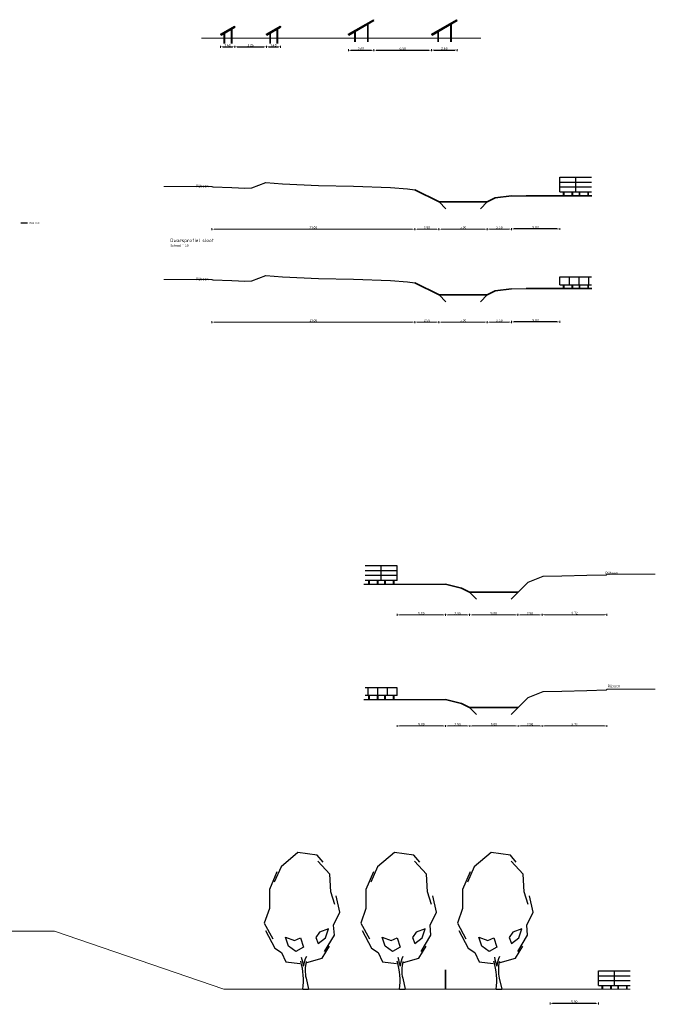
# Model space of a CAD drawing. Header units: metres. Extents: x 183877 to 184832, y 575543 to 575790.
# Tile 2 of 3: x 183979 to 184045, y 575689 to 575790. Entities that reach past the tile are written whole.
import ezdxf
from ezdxf.enums import TextEntityAlignment as Align

# ---------------------------------------------------------------- set-up
doc = ezdxf.new("R2010")
doc.units = ezdxf.units.M
doc.linetypes.add('HIDDEN', pattern=[9.525, 6.35, -3.175])
for name, color, linetype, lineweight in [('B-RO-GR-BOOM-S', 90, 'Continuous', 25), ('B-RO-GW-MAAIVELD-G', 90, 'GW-MAAIVELD', 18), ('B-RO-GW-MAAIVELD-M', 7, 'Continuous', 18), ('B-RO-VH-VERHARDING-G', 252, 'Continuous', 18), ('N-RO-GW-WATERGANG_SLOOT_INSTEEK-G', 253, 'Continuous', 35), ('N-RO-GW-WATERGANG_SLOOT_WATERLIJN-G', 7, 'Continuous', 35), ('N-RO-IE-TERREINAFSCHEIDING_KUNSTMATIG_HEKWERK-G', 10, 'IE-TERREINAFSCHEIDING-KUNSTMATIG', 35), ('X-XX-AL-PROJECTGRENS-M', 7, 'Continuous', 18), ('X-XX-AL-VERWIJZING_DOORSNEDE-M', 7, 'Continuous', 18)]:
    doc.layers.add(name, color=color, linetype=linetype, lineweight=lineweight)
for name, color, linetype in [('kws-u-grondwerk maaiveld', 253, 'Continuous'), ('kws-u-kant verharding asfalt', 1, 'Continuous'), ('PROFIEL_KADER', 7, 'Continuous'), ('variant 3 laag', 7, 'Continuous')]:
    doc.layers.add(name, color=color, linetype=linetype)
doc.styles.add('RH-NLCS-A', font='NLCS-ISO.ttf')
doc.styles.get("Standard").update_dxf_attribs({"font": 'NLCS-ISO.ttf'})
doc.linetypes.add('GW-MAAIVELD', pattern='A,12,[40,NLCS.shx,S=1,R=0,X=0,Y=-0.5],12', length=24)
doc.linetypes.add('IE-TERREINAFSCHEIDING-KUNSTMATIG', pattern='A,4,[82,NLCS.shx,S=0.75,R=90,X=0,Y=0],4,-2', length=10)
doc.dimstyles.new('RH-NLCS-IT-A$0', dxfattribs={"dimscale": 0, "dimtxt": 2.5, "dimasz": 2.5, "dimexe": 1, "dimexo": 5, "dimgap": 0.5, "dimtad": 1, "dimzin": 1, "dimdsep": 46, "dimtxsty": 'RH-NLCS-A', "dimcen": 2.5, "dimdle": 1, "dimclrd": 256, "dimclre": 8, "dimclrt": 256, "dimadec": 0, "dimazin": 0, "dimtfac": 1, "dimtmove": 0, "dimatfit": 3, "dimfxl": 1, "dimfxlon": 1, "dimlwd": -1, "dimlwe": 13, "dimarcsym": 1})

# ---------------------------------------------------------------- blocks, each defined once
blk = doc.blocks.new('*D4')
at = {"color": 8, "linetype": 'HIDDEN', "lineweight": 13, "transparency": 16777216}
for p, q in [((183999.99, 575787.7), (183999.99, 575787.5)), ((184001.47, 575787.7), (184001.47, 575787.5))]:
    blk.add_line(p, q, dxfattribs=at)
at = {"transparency": 16777216}
blk.add_line((184000.24, 575787.6), (184001.22, 575787.6), dxfattribs=at)
for points in [[(184000.24, 575787.65), (184000.24, 575787.56), (183999.99, 575787.6)], [(184001.22, 575787.65), (184001.22, 575787.56), (184001.47, 575787.6)]]:
    blk.add_solid(points, dxfattribs=at)
at = {"layer": 'Defpoints', "color": 0, "transparency": 16777216}
for p in [(184001.47, 575789.65), (183999.99, 575788.91), (184001.47, 575787.6)]:
    blk.add_point(p, dxfattribs=at)
at = {"transparency": 16777216, "insert": (184000.73, 575787.78), "char_height": 0.25, "attachment_point": 5, "style": 'RH-NLCS-A'}
blk.add_mtext('1.48', dxfattribs=at)
blk = doc.blocks.new('*D5')
at = {"color": 8, "linetype": 'HIDDEN', "lineweight": 13, "transparency": 16777216}
for p, q in [((184004.73, 575787.7), (184004.73, 575787.5)), ((184006.21, 575787.7), (184006.21, 575787.5))]:
    blk.add_line(p, q, dxfattribs=at)
at = {"transparency": 16777216}
blk.add_line((184004.98, 575787.6), (184005.96, 575787.6), dxfattribs=at)
for points in [[(184004.98, 575787.65), (184004.98, 575787.56), (184004.73, 575787.6)], [(184005.96, 575787.65), (184005.96, 575787.56), (184006.21, 575787.6)]]:
    blk.add_solid(points, dxfattribs=at)
at = {"layer": 'Defpoints', "color": 0, "transparency": 16777216}
for p in [(184006.21, 575789.65), (184004.73, 575788.91), (184006.21, 575787.6)]:
    blk.add_point(p, dxfattribs=at)
at = {"transparency": 16777216, "insert": (184005.47, 575787.78), "char_height": 0.25, "attachment_point": 5, "style": 'RH-NLCS-A'}
blk.add_mtext('1.48', dxfattribs=at)
blk = doc.blocks.new('*D6')
at = {"color": 8, "linetype": 'HIDDEN', "lineweight": 13, "transparency": 16777216}
for p, q in [((184001.47, 575787.7), (184001.47, 575787.5)), ((184004.73, 575787.7), (184004.73, 575787.5))]:
    blk.add_line(p, q, dxfattribs=at)
at = {"transparency": 16777216}
blk.add_line((184001.72, 575787.6), (184004.48, 575787.6), dxfattribs=at)
for points in [[(184001.72, 575787.65), (184001.72, 575787.56), (184001.47, 575787.6)], [(184004.48, 575787.65), (184004.48, 575787.56), (184004.73, 575787.6)]]:
    blk.add_solid(points, dxfattribs=at)
at = {"layer": 'Defpoints', "color": 0, "transparency": 16777216}
for p in [(184001.47, 575789.65), (184004.73, 575788.91), (184004.73, 575787.6)]:
    blk.add_point(p, dxfattribs=at)
at = {"transparency": 16777216, "insert": (184003.1, 575787.78), "char_height": 0.25, "attachment_point": 5, "style": 'RH-NLCS-A'}
blk.add_mtext('3.26', dxfattribs=at)
blk = doc.blocks.new('*D7')
at = {"color": 8, "linetype": 'HIDDEN', "lineweight": 13, "transparency": 16777216}
for p, q in [((184013.22, 575787.35), (184013.22, 575787.15)), ((184015.86, 575787.35), (184015.86, 575787.15))]:
    blk.add_line(p, q, dxfattribs=at)
at = {"transparency": 16777216}
blk.add_line((184013.47, 575787.25), (184015.61, 575787.25), dxfattribs=at)
for points in [[(184013.47, 575787.29), (184013.47, 575787.21), (184013.22, 575787.25)], [(184015.61, 575787.29), (184015.61, 575787.21), (184015.86, 575787.25)]]:
    blk.add_solid(points, dxfattribs=at)
at = {"layer": 'Defpoints', "color": 0, "transparency": 16777216}
for p in [(184015.86, 575790.33), (184013.22, 575788.91), (184015.86, 575787.25)]:
    blk.add_point(p, dxfattribs=at)
at = {"transparency": 16777216, "insert": (184014.54, 575787.42), "char_height": 0.25, "attachment_point": 5, "style": 'RH-NLCS-A'}
blk.add_mtext('2.65', dxfattribs=at)
blk = doc.blocks.new('*D8')
at = {"color": 8, "linetype": 'HIDDEN', "lineweight": 13, "transparency": 16777216}
for p, q in [((184015.86, 575787.36), (184015.86, 575787.16)), ((184021.83, 575787.36), (184021.83, 575787.16))]:
    blk.add_line(p, q, dxfattribs=at)
at = {"transparency": 16777216}
blk.add_line((184016.11, 575787.26), (184021.58, 575787.26), dxfattribs=at)
for points in [[(184016.11, 575787.3), (184016.11, 575787.22), (184015.86, 575787.26)], [(184021.58, 575787.3), (184021.58, 575787.22), (184021.83, 575787.26)]]:
    blk.add_solid(points, dxfattribs=at)
at = {"layer": 'Defpoints', "color": 0, "transparency": 16777216}
for p in [(184015.86, 575790.33), (184021.83, 575788.91), (184021.83, 575787.26)]:
    blk.add_point(p, dxfattribs=at)
at = {"transparency": 16777216, "insert": (184018.85, 575787.44), "char_height": 0.25, "attachment_point": 5, "style": 'RH-NLCS-A'}
blk.add_mtext('6.00', dxfattribs=at)
blk = doc.blocks.new('*D9')
at = {"color": 8, "linetype": 'HIDDEN', "lineweight": 13, "transparency": 16777216}
for p, q in [((184021.83, 575787.37), (184021.83, 575787.17)), ((184024.48, 575787.37), (184024.48, 575787.17))]:
    blk.add_line(p, q, dxfattribs=at)
at = {"transparency": 16777216}
blk.add_line((184022.08, 575787.27), (184024.23, 575787.27), dxfattribs=at)
for points in [[(184022.08, 575787.32), (184022.08, 575787.23), (184021.83, 575787.27)], [(184024.23, 575787.32), (184024.23, 575787.23), (184024.48, 575787.27)]]:
    blk.add_solid(points, dxfattribs=at)
at = {"layer": 'Defpoints', "color": 0, "transparency": 16777216}
for p in [(184024.48, 575790.33), (184021.83, 575788.91), (184024.48, 575787.27)]:
    blk.add_point(p, dxfattribs=at)
at = {"transparency": 16777216, "insert": (184023.15, 575787.45), "char_height": 0.25, "attachment_point": 5, "style": 'RH-NLCS-A'}
blk.add_mtext('2.65', dxfattribs=at)
blk = doc.blocks.new('*D10')
at = {"color": 8, "linetype": 'HIDDEN', "lineweight": 13, "transparency": 16777216}
for p, q in [((184034.1, 575688.74), (184034.1, 575688.54)), ((184039.1, 575688.74), (184039.1, 575688.54))]:
    blk.add_line(p, q, dxfattribs=at)
at = {"transparency": 16777216}
blk.add_line((184038.85, 575688.64), (184034.35, 575688.64), dxfattribs=at)
for points in [[(184034.35, 575688.68), (184034.35, 575688.6), (184034.1, 575688.64)], [(184038.85, 575688.68), (184038.85, 575688.6), (184039.1, 575688.64)]]:
    blk.add_solid(points, dxfattribs=at)
at = {"layer": 'Defpoints', "color": 0, "transparency": 16777216}
for p in [(184034.1, 575690.5), (184039.1, 575690.5), (184034.1, 575688.64)]:
    blk.add_point(p, dxfattribs=at)
at = {"transparency": 16777216, "insert": (184036.6, 575688.82), "char_height": 0.25, "attachment_point": 5, "style": 'RH-NLCS-A'}
blk.add_mtext('5.00', dxfattribs=at)
blk = doc.blocks.new('SGR-BOOM_S01_O_ZIJ-D')
for p in [(-0.191, 0.83), (-0.426, 0)]:
    blk.add_line(p, (0, 0))
at = {"flags": 128}
for points in [[(1.093, 9.565), (0.649, 10.107), (-0.81, 10.293), (-2.076, 9.211), (-2.589, 8.075)], [(1.98, 6.386), (1.685, 7.347), (1.611, 8.678), (0.698, 9.639)], [(-2.387, 8.845), (-2.956, 7.525), (-2.956, 6.077), (-3.341, 4.977), (-2.699, 3.804)], [(1.207, 2.851), (1.94, 4.079), (1.882, 4.833), (2.35, 5.819), (2.079, 7.051)], [(-3.249, 4.427), (-2.534, 3.107), (-2.039, 2.759), (-1.709, 2.063), (-0.664, 1.953)], [(-0.132, 2.026), (1.023, 2.356), (1.573, 3.236)]]:
    blk.add_lwpolyline(points, dxfattribs=at)
for points in [[(0.823, 4.292), (0.552, 3.896), (0.73, 3.452), (1.28, 3.873), (1.5, 4.552), (0.823, 4.292)], [(-0.608, 3.872), (-0.372, 3.183), (-0.959, 2.835), (-1.509, 3.257), (-1.729, 3.935), (-1.052, 3.675)]]:
    blk.add_lwpolyline(points, close=True, dxfattribs=at)
for centre, radius, start, end in [((9.892, 4.715), 10.693, 192.3743, 196.15031), ((1.536, 1.595), 1.921, 152.60925, 175.63718), ((-5.536, 0.652), 5.152, 352.73358, 16.4007), ((2.515, 1.44), 2.774, 166.51066, 192.70965)]:
    blk.add_arc(centre, radius, start, end)
blk = doc.blocks.new('*D13')
at = {"layer": 'Defpoints', "color": 0, "transparency": 16777216}
for p in [(184022.6, 575771.56), (184027.6, 575771.56), (184022.6, 575768.74)]:
    blk.add_point(p, dxfattribs=at)
at = {"layer": 'X-XX-AL-VERWIJZING_DOORSNEDE-M', "color": 8, "linetype": 'HIDDEN', "lineweight": 13, "transparency": 16777216}
for p, q in [((184022.6, 575768.84), (184022.6, 575768.64)), ((184027.6, 575768.84), (184027.6, 575768.64))]:
    blk.add_line(p, q, dxfattribs=at)
at = {"layer": 'X-XX-AL-VERWIJZING_DOORSNEDE-M', "transparency": 16777216}
blk.add_line((184027.35, 575768.74), (184022.85, 575768.74), dxfattribs=at)
for points in [[(184022.85, 575768.78), (184022.85, 575768.7), (184022.6, 575768.74)], [(184027.35, 575768.78), (184027.35, 575768.7), (184027.6, 575768.74)]]:
    blk.add_solid(points, dxfattribs=at)
at = {"layer": 'X-XX-AL-VERWIJZING_DOORSNEDE-M', "transparency": 16777216, "insert": (184025.1, 575768.92), "char_height": 0.25, "attachment_point": 5, "style": 'RH-NLCS-A'}
blk.add_mtext('5.00', dxfattribs=at)
blk = doc.blocks.new('*D14')
at = {"layer": 'Defpoints', "color": 0, "transparency": 16777216}
for p in [(184022.6, 575761.94), (184027.6, 575761.94), (184027.6, 575759.12)]:
    blk.add_point(p, dxfattribs=at)
at = {"layer": 'X-XX-AL-VERWIJZING_DOORSNEDE-M', "color": 8, "linetype": 'HIDDEN', "lineweight": 13, "transparency": 16777216}
for p, q in [((184022.6, 575759.22), (184022.6, 575759.02)), ((184027.6, 575759.22), (184027.6, 575759.02))]:
    blk.add_line(p, q, dxfattribs=at)
at = {"layer": 'X-XX-AL-VERWIJZING_DOORSNEDE-M', "transparency": 16777216}
blk.add_line((184022.85, 575759.12), (184027.35, 575759.12), dxfattribs=at)
for points in [[(184022.85, 575759.17), (184022.85, 575759.08), (184022.6, 575759.12)], [(184027.35, 575759.17), (184027.35, 575759.08), (184027.6, 575759.12)]]:
    blk.add_solid(points, dxfattribs=at)
at = {"layer": 'X-XX-AL-VERWIJZING_DOORSNEDE-M', "transparency": 16777216, "insert": (184025.1, 575759.3), "char_height": 0.25, "attachment_point": 5, "style": 'RH-NLCS-A'}
blk.add_mtext('5.00', dxfattribs=at)
blk = doc.blocks.new('*D15')
at = {"layer": 'B-RO-GW-MAAIVELD-M', "color": 8, "linetype": 'HIDDEN', "lineweight": 13, "transparency": 16777216}
for p, q in [((184018.28, 575717.44), (184018.28, 575717.24)), ((184023.28, 575717.44), (184023.28, 575717.24))]:
    blk.add_line(p, q, dxfattribs=at)
at = {"layer": 'B-RO-GW-MAAIVELD-M', "transparency": 16777216}
blk.add_line((184023.03, 575717.34), (184018.53, 575717.34), dxfattribs=at)
for points in [[(184018.53, 575717.38), (184018.53, 575717.3), (184018.28, 575717.34)], [(184023.03, 575717.38), (184023.03, 575717.3), (184023.28, 575717.34)]]:
    blk.add_solid(points, dxfattribs=at)
at = {"layer": 'Defpoints', "color": 0, "transparency": 16777216}
for p in [(184018.28, 575719.19), (184023.28, 575719.19), (184018.28, 575717.34)]:
    blk.add_point(p, dxfattribs=at)
at = {"layer": 'B-RO-GW-MAAIVELD-M', "transparency": 16777216, "insert": (184020.78, 575717.52), "char_height": 0.25, "attachment_point": 5, "style": 'RH-NLCS-A'}
blk.add_mtext('5.00', dxfattribs=at)
blk = doc.blocks.new('*D16')
at = {"layer": 'B-RO-GW-MAAIVELD-M', "color": 8, "linetype": 'HIDDEN', "lineweight": 13, "transparency": 16777216}
for p, q in [((184018.27, 575728.93), (184018.27, 575728.73)), ((184023.27, 575728.93), (184023.27, 575728.73))]:
    blk.add_line(p, q, dxfattribs=at)
at = {"layer": 'B-RO-GW-MAAIVELD-M', "transparency": 16777216}
blk.add_line((184023.02, 575728.83), (184018.52, 575728.83), dxfattribs=at)
for points in [[(184018.52, 575728.87), (184018.52, 575728.79), (184018.27, 575728.83)], [(184023.02, 575728.87), (184023.02, 575728.79), (184023.27, 575728.83)]]:
    blk.add_solid(points, dxfattribs=at)
at = {"layer": 'Defpoints', "color": 0, "transparency": 16777216}
for p in [(184018.27, 575730.68), (184023.27, 575730.68), (184018.27, 575728.83)]:
    blk.add_point(p, dxfattribs=at)
at = {"layer": 'B-RO-GW-MAAIVELD-M', "transparency": 16777216, "insert": (184020.77, 575729), "char_height": 0.25, "attachment_point": 5, "style": 'RH-NLCS-A'}
blk.add_mtext('5.00', dxfattribs=at)
blk = doc.blocks.new('*D17')
at = {"color": 8, "linetype": 'HIDDEN', "lineweight": 13, "transparency": 16777216}
for p, q in [((184030.1, 575768.86), (184030.1, 575768.66)), ((184035.1, 575768.86), (184035.1, 575768.66))]:
    blk.add_line(p, q, dxfattribs=at)
at = {"transparency": 16777216}
blk.add_line((184034.85, 575768.76), (184030.35, 575768.76), dxfattribs=at)
for points in [[(184030.35, 575768.8), (184030.35, 575768.72), (184030.1, 575768.76)], [(184034.85, 575768.8), (184034.85, 575768.72), (184035.1, 575768.76)]]:
    blk.add_solid(points, dxfattribs=at)
at = {"layer": 'Defpoints', "color": 0, "transparency": 16777216}
for p in [(184030.1, 575772.61), (184035.1, 575772.61), (184030.1, 575768.76)]:
    blk.add_point(p, dxfattribs=at)
at = {"transparency": 16777216, "insert": (184032.6, 575768.94), "char_height": 0.25, "attachment_point": 5, "style": 'RH-NLCS-A'}
blk.add_mtext('5.00', dxfattribs=at)
blk = doc.blocks.new('*D18')
at = {"layer": 'Defpoints', "color": 0, "transparency": 16777216}
for p in [(184027.6, 575771.56), (184030.1, 575772.18), (184030.1, 575768.75)]:
    blk.add_point(p, dxfattribs=at)
at = {"layer": 'X-XX-AL-PROJECTGRENS-M', "color": 8, "linetype": 'HIDDEN', "lineweight": 13, "transparency": 16777216}
for p, q in [((184027.6, 575768.85), (184027.6, 575768.65)), ((184030.1, 575768.85), (184030.1, 575768.65))]:
    blk.add_line(p, q, dxfattribs=at)
at = {"layer": 'X-XX-AL-PROJECTGRENS-M', "transparency": 16777216}
blk.add_line((184027.85, 575768.75), (184029.85, 575768.75), dxfattribs=at)
for points in [[(184027.85, 575768.79), (184027.85, 575768.7), (184027.6, 575768.75)], [(184029.85, 575768.79), (184029.85, 575768.7), (184030.1, 575768.75)]]:
    blk.add_solid(points, dxfattribs=at)
at = {"layer": 'X-XX-AL-PROJECTGRENS-M', "transparency": 16777216, "insert": (184028.85, 575768.92), "char_height": 0.25, "attachment_point": 5, "style": 'RH-NLCS-A'}
blk.add_mtext('2.50', dxfattribs=at)
blk = doc.blocks.new('*D19')
at = {"color": 8, "linetype": 'HIDDEN', "lineweight": 13, "transparency": 16777216}
for p, q in [((184030.1, 575759.24), (184030.1, 575759.04)), ((184035.1, 575759.24), (184035.1, 575759.04))]:
    blk.add_line(p, q, dxfattribs=at)
at = {"transparency": 16777216}
blk.add_line((184034.85, 575759.14), (184030.35, 575759.14), dxfattribs=at)
for points in [[(184030.35, 575759.18), (184030.35, 575759.1), (184030.1, 575759.14)], [(184034.85, 575759.18), (184034.85, 575759.1), (184035.1, 575759.14)]]:
    blk.add_solid(points, dxfattribs=at)
at = {"layer": 'Defpoints', "color": 0, "transparency": 16777216}
for p in [(184030.1, 575762.56), (184035.1, 575762.98), (184030.1, 575759.14)]:
    blk.add_point(p, dxfattribs=at)
at = {"transparency": 16777216, "insert": (184032.6, 575759.32), "char_height": 0.25, "attachment_point": 5, "style": 'RH-NLCS-A'}
blk.add_mtext('5.00', dxfattribs=at)
blk = doc.blocks.new('*D20')
at = {"layer": 'Defpoints', "color": 0, "transparency": 16777216}
for p in [(184030.1, 575762.56), (184027.6, 575761.94), (184030.1, 575759.12)]:
    blk.add_point(p, dxfattribs=at)
at = {"layer": 'X-XX-AL-PROJECTGRENS-M', "color": 8, "linetype": 'HIDDEN', "lineweight": 13, "transparency": 16777216}
for p, q in [((184027.6, 575759.22), (184027.6, 575759.02)), ((184030.1, 575759.22), (184030.1, 575759.02))]:
    blk.add_line(p, q, dxfattribs=at)
at = {"layer": 'X-XX-AL-PROJECTGRENS-M', "transparency": 16777216}
blk.add_line((184027.85, 575759.12), (184029.85, 575759.12), dxfattribs=at)
for points in [[(184027.85, 575759.17), (184027.85, 575759.08), (184027.6, 575759.12)], [(184029.85, 575759.17), (184029.85, 575759.08), (184030.1, 575759.12)]]:
    blk.add_solid(points, dxfattribs=at)
at = {"layer": 'X-XX-AL-PROJECTGRENS-M', "transparency": 16777216, "insert": (184028.85, 575759.3), "char_height": 0.25, "attachment_point": 5, "style": 'RH-NLCS-A'}
blk.add_mtext('2.50', dxfattribs=at)
blk = doc.blocks.new('*D21')
at = {"layer": 'Defpoints', "color": 0, "transparency": 16777216}
for p in [(184020.1, 575759.12), (184020.1, 575759.12), (184022.6, 575759.12)]:
    blk.add_point(p, dxfattribs=at)
at = {"layer": 'X-XX-AL-PROJECTGRENS-M', "color": 8, "linetype": 'HIDDEN', "lineweight": 13, "transparency": 16777216}
for p, q in [((184020.1, 575759.12), (184020.1, 575759.02)), ((184022.6, 575759.12), (184022.6, 575759.02))]:
    blk.add_line(p, q, dxfattribs=at)
at = {"layer": 'X-XX-AL-PROJECTGRENS-M', "transparency": 16777216}
blk.add_line((184022.35, 575759.12), (184020.35, 575759.12), dxfattribs=at)
for points in [[(184020.35, 575759.17), (184020.35, 575759.08), (184020.1, 575759.12)], [(184022.35, 575759.17), (184022.35, 575759.08), (184022.6, 575759.12)]]:
    blk.add_solid(points, dxfattribs=at)
at = {"layer": 'X-XX-AL-PROJECTGRENS-M', "transparency": 16777216, "insert": (184021.35, 575759.3), "char_height": 0.25, "attachment_point": 5, "style": 'RH-NLCS-A'}
blk.add_mtext('2.50', dxfattribs=at)
blk = doc.blocks.new('*D22')
at = {"layer": 'Defpoints', "color": 0, "transparency": 16777216}
for p in [(184020.1, 575768.74), (184020.1, 575768.74), (184022.6, 575768.74)]:
    blk.add_point(p, dxfattribs=at)
at = {"layer": 'X-XX-AL-PROJECTGRENS-M', "color": 8, "linetype": 'HIDDEN', "lineweight": 13, "transparency": 16777216}
for p, q in [((184020.1, 575768.74), (184020.1, 575768.64)), ((184022.6, 575768.74), (184022.6, 575768.64))]:
    blk.add_line(p, q, dxfattribs=at)
at = {"layer": 'X-XX-AL-PROJECTGRENS-M', "transparency": 16777216}
blk.add_line((184022.35, 575768.74), (184020.35, 575768.74), dxfattribs=at)
for points in [[(184020.35, 575768.78), (184020.35, 575768.7), (184020.1, 575768.74)], [(184022.35, 575768.78), (184022.35, 575768.7), (184022.6, 575768.74)]]:
    blk.add_solid(points, dxfattribs=at)
at = {"layer": 'X-XX-AL-PROJECTGRENS-M', "transparency": 16777216, "insert": (184021.35, 575768.91), "char_height": 0.25, "attachment_point": 5, "style": 'RH-NLCS-A'}
blk.add_mtext('2.50', dxfattribs=at)
blk = doc.blocks.new('*D23')
at = {"layer": 'Defpoints', "color": 0, "transparency": 16777216}
for p in [(184025.77, 575731.64), (184030.77, 575731.64), (184030.77, 575728.83)]:
    blk.add_point(p, dxfattribs=at)
at = {"layer": 'X-XX-AL-VERWIJZING_DOORSNEDE-M', "color": 8, "linetype": 'HIDDEN', "lineweight": 13, "transparency": 16777216}
for p, q in [((184025.77, 575728.93), (184025.77, 575728.73)), ((184030.77, 575728.93), (184030.77, 575728.73))]:
    blk.add_line(p, q, dxfattribs=at)
at = {"layer": 'X-XX-AL-VERWIJZING_DOORSNEDE-M', "transparency": 16777216}
blk.add_line((184026.02, 575728.83), (184030.52, 575728.83), dxfattribs=at)
for points in [[(184026.02, 575728.87), (184026.02, 575728.79), (184025.77, 575728.83)], [(184030.52, 575728.87), (184030.52, 575728.79), (184030.77, 575728.83)]]:
    blk.add_solid(points, dxfattribs=at)
at = {"layer": 'X-XX-AL-VERWIJZING_DOORSNEDE-M', "transparency": 16777216, "insert": (184028.27, 575729), "char_height": 0.25, "attachment_point": 5, "style": 'RH-NLCS-A'}
blk.add_mtext('5.00', dxfattribs=at)
blk = doc.blocks.new('*D25')
at = {"layer": 'Defpoints', "color": 0, "transparency": 16777216}
for p in [(184030.77, 575731.64), (184033.27, 575732.27), (184033.27, 575728.83)]:
    blk.add_point(p, dxfattribs=at)
at = {"layer": 'X-XX-AL-PROJECTGRENS-M', "color": 8, "linetype": 'HIDDEN', "lineweight": 13, "transparency": 16777216}
for p, q in [((184030.77, 575728.93), (184030.77, 575728.73)), ((184033.27, 575728.93), (184033.27, 575728.73))]:
    blk.add_line(p, q, dxfattribs=at)
at = {"layer": 'X-XX-AL-PROJECTGRENS-M', "transparency": 16777216}
blk.add_line((184031.02, 575728.83), (184033.02, 575728.83), dxfattribs=at)
for points in [[(184031.02, 575728.87), (184031.02, 575728.79), (184030.77, 575728.83)], [(184033.02, 575728.87), (184033.02, 575728.79), (184033.27, 575728.83)]]:
    blk.add_solid(points, dxfattribs=at)
at = {"layer": 'X-XX-AL-PROJECTGRENS-M', "transparency": 16777216, "insert": (184032.02, 575729), "char_height": 0.25, "attachment_point": 5, "style": 'RH-NLCS-A'}
blk.add_mtext('2.50', dxfattribs=at)
blk = doc.blocks.new('*D24')
at = {"layer": 'Defpoints', "color": 0, "transparency": 16777216}
for p in [(184023.27, 575728.83), (184023.27, 575728.83), (184025.77, 575728.83)]:
    blk.add_point(p, dxfattribs=at)
at = {"layer": 'X-XX-AL-PROJECTGRENS-M', "color": 8, "linetype": 'HIDDEN', "lineweight": 13, "transparency": 16777216}
for p, q in [((184023.27, 575728.83), (184023.27, 575728.73)), ((184025.77, 575728.83), (184025.77, 575728.73))]:
    blk.add_line(p, q, dxfattribs=at)
at = {"layer": 'X-XX-AL-PROJECTGRENS-M', "transparency": 16777216}
blk.add_line((184025.52, 575728.83), (184023.52, 575728.83), dxfattribs=at)
for points in [[(184023.52, 575728.87), (184023.52, 575728.79), (184023.27, 575728.83)], [(184025.52, 575728.87), (184025.52, 575728.79), (184025.77, 575728.83)]]:
    blk.add_solid(points, dxfattribs=at)
at = {"layer": 'X-XX-AL-PROJECTGRENS-M', "transparency": 16777216, "insert": (184024.52, 575729), "char_height": 0.25, "attachment_point": 5, "style": 'RH-NLCS-A'}
blk.add_mtext('2.50', dxfattribs=at)
blk = doc.blocks.new('*D26')
at = {"layer": 'Defpoints', "color": 0, "transparency": 16777216}
for p in [(184025.78, 575720.15), (184030.78, 575720.15), (184030.78, 575717.34)]:
    blk.add_point(p, dxfattribs=at)
at = {"layer": 'X-XX-AL-VERWIJZING_DOORSNEDE-M', "color": 8, "linetype": 'HIDDEN', "lineweight": 13, "transparency": 16777216}
for p, q in [((184025.78, 575717.44), (184025.78, 575717.24)), ((184030.78, 575717.44), (184030.78, 575717.24))]:
    blk.add_line(p, q, dxfattribs=at)
at = {"layer": 'X-XX-AL-VERWIJZING_DOORSNEDE-M', "transparency": 16777216}
blk.add_line((184026.03, 575717.34), (184030.53, 575717.34), dxfattribs=at)
for points in [[(184026.03, 575717.38), (184026.03, 575717.3), (184025.78, 575717.34)], [(184030.53, 575717.38), (184030.53, 575717.3), (184030.78, 575717.34)]]:
    blk.add_solid(points, dxfattribs=at)
at = {"layer": 'X-XX-AL-VERWIJZING_DOORSNEDE-M', "transparency": 16777216, "insert": (184028.28, 575717.52), "char_height": 0.25, "attachment_point": 5, "style": 'RH-NLCS-A'}
blk.add_mtext('5.00', dxfattribs=at)
blk = doc.blocks.new('*D28')
at = {"layer": 'Defpoints', "color": 0, "transparency": 16777216}
for p in [(184033.28, 575720.78), (184030.78, 575720.15), (184033.28, 575717.34)]:
    blk.add_point(p, dxfattribs=at)
at = {"layer": 'X-XX-AL-PROJECTGRENS-M', "color": 8, "linetype": 'HIDDEN', "lineweight": 13, "transparency": 16777216}
for p, q in [((184030.78, 575717.44), (184030.78, 575717.24)), ((184033.28, 575717.44), (184033.28, 575717.24))]:
    blk.add_line(p, q, dxfattribs=at)
at = {"layer": 'X-XX-AL-PROJECTGRENS-M', "transparency": 16777216}
blk.add_line((184031.03, 575717.34), (184033.03, 575717.34), dxfattribs=at)
for points in [[(184031.03, 575717.38), (184031.03, 575717.3), (184030.78, 575717.34)], [(184033.03, 575717.38), (184033.03, 575717.3), (184033.28, 575717.34)]]:
    blk.add_solid(points, dxfattribs=at)
at = {"layer": 'X-XX-AL-PROJECTGRENS-M', "transparency": 16777216, "insert": (184032.03, 575717.52), "char_height": 0.25, "attachment_point": 5, "style": 'RH-NLCS-A'}
blk.add_mtext('2.50', dxfattribs=at)
blk = doc.blocks.new('*D27')
at = {"layer": 'Defpoints', "color": 0, "transparency": 16777216}
for p in [(184023.28, 575717.34), (184023.28, 575717.34), (184025.78, 575717.34)]:
    blk.add_point(p, dxfattribs=at)
at = {"layer": 'X-XX-AL-PROJECTGRENS-M', "color": 8, "linetype": 'HIDDEN', "lineweight": 13, "transparency": 16777216}
for p, q in [((184023.28, 575717.34), (184023.28, 575717.24)), ((184025.78, 575717.34), (184025.78, 575717.24))]:
    blk.add_line(p, q, dxfattribs=at)
at = {"layer": 'X-XX-AL-PROJECTGRENS-M', "transparency": 16777216}
blk.add_line((184025.53, 575717.34), (184023.53, 575717.34), dxfattribs=at)
for points in [[(184023.53, 575717.38), (184023.53, 575717.3), (184023.28, 575717.34)], [(184025.53, 575717.38), (184025.53, 575717.3), (184025.78, 575717.34)]]:
    blk.add_solid(points, dxfattribs=at)
at = {"layer": 'X-XX-AL-PROJECTGRENS-M', "transparency": 16777216, "insert": (184024.53, 575717.52), "char_height": 0.25, "attachment_point": 5, "style": 'RH-NLCS-A'}
blk.add_mtext('2.50', dxfattribs=at)
blk = doc.blocks.new('*D29')
at = {"layer": 'Defpoints', "color": 0, "transparency": 16777216}
for p in [(184033.28, 575720.78), (184039.99, 575721.13), (184039.99, 575717.34)]:
    blk.add_point(p, dxfattribs=at)
at = {"layer": 'X-XX-AL-PROJECTGRENS-M', "color": 8, "linetype": 'HIDDEN', "lineweight": 13, "transparency": 16777216}
for p, q in [((184033.28, 575717.44), (184033.28, 575717.24)), ((184039.99, 575717.44), (184039.99, 575717.24))]:
    blk.add_line(p, q, dxfattribs=at)
at = {"layer": 'X-XX-AL-PROJECTGRENS-M', "transparency": 16777216}
blk.add_line((184033.53, 575717.34), (184039.74, 575717.34), dxfattribs=at)
for points in [[(184033.53, 575717.38), (184033.53, 575717.3), (184033.28, 575717.34)], [(184039.74, 575717.38), (184039.74, 575717.3), (184039.99, 575717.34)]]:
    blk.add_solid(points, dxfattribs=at)
at = {"layer": 'X-XX-AL-PROJECTGRENS-M', "transparency": 16777216, "insert": (184036.63, 575717.51), "char_height": 0.25, "attachment_point": 5, "style": 'RH-NLCS-A'}
blk.add_mtext('6.72', dxfattribs=at)
blk = doc.blocks.new('*D30')
at = {"layer": 'Defpoints', "color": 0, "transparency": 16777216}
for p in [(184039.99, 575733.06), (184033.27, 575732.27), (184039.99, 575728.85)]:
    blk.add_point(p, dxfattribs=at)
at = {"layer": 'X-XX-AL-PROJECTGRENS-M', "color": 8, "linetype": 'HIDDEN', "lineweight": 13, "transparency": 16777216}
for p, q in [((184033.27, 575728.95), (184033.27, 575728.75)), ((184039.99, 575728.95), (184039.99, 575728.75))]:
    blk.add_line(p, q, dxfattribs=at)
at = {"layer": 'X-XX-AL-PROJECTGRENS-M', "transparency": 16777216}
blk.add_line((184033.52, 575728.85), (184039.74, 575728.85), dxfattribs=at)
for points in [[(184033.52, 575728.89), (184033.52, 575728.81), (184033.27, 575728.85)], [(184039.74, 575728.89), (184039.74, 575728.81), (184039.99, 575728.85)]]:
    blk.add_solid(points, dxfattribs=at)
at = {"layer": 'X-XX-AL-PROJECTGRENS-M', "transparency": 16777216, "insert": (184036.63, 575729.03), "char_height": 0.25, "attachment_point": 5, "style": 'RH-NLCS-A'}
blk.add_mtext('6.72', dxfattribs=at)
blk = doc.blocks.new('*D31')
at = {"layer": 'Defpoints', "color": 0, "transparency": 16777216}
for p in [(183999.1, 575763.52), (184020.1, 575763.19), (184020.1, 575759.12)]:
    blk.add_point(p, dxfattribs=at)
at = {"layer": 'X-XX-AL-PROJECTGRENS-M', "color": 8, "linetype": 'HIDDEN', "lineweight": 13, "transparency": 16777216}
for p, q in [((183999.1, 575759.22), (183999.1, 575759.02)), ((184020.1, 575759.22), (184020.1, 575759.02))]:
    blk.add_line(p, q, dxfattribs=at)
at = {"layer": 'X-XX-AL-PROJECTGRENS-M', "transparency": 16777216}
blk.add_line((183999.35, 575759.12), (184019.85, 575759.12), dxfattribs=at)
for points in [[(183999.35, 575759.17), (183999.35, 575759.08), (183999.1, 575759.12)], [(184019.85, 575759.17), (184019.85, 575759.08), (184020.1, 575759.12)]]:
    blk.add_solid(points, dxfattribs=at)
at = {"layer": 'X-XX-AL-PROJECTGRENS-M', "transparency": 16777216, "insert": (184009.6, 575759.3), "char_height": 0.25, "attachment_point": 5, "style": 'RH-NLCS-A'}
blk.add_mtext('21.00', dxfattribs=at)
blk = doc.blocks.new('*D32')
at = {"layer": 'Defpoints', "color": 0, "transparency": 16777216}
for p in [(183999.1, 575773.14), (184020.1, 575772.81), (184020.1, 575768.74)]:
    blk.add_point(p, dxfattribs=at)
at = {"layer": 'X-XX-AL-PROJECTGRENS-M', "color": 8, "linetype": 'HIDDEN', "lineweight": 13, "transparency": 16777216}
for p, q in [((183999.1, 575768.84), (183999.1, 575768.64)), ((184020.1, 575768.84), (184020.1, 575768.64))]:
    blk.add_line(p, q, dxfattribs=at)
at = {"layer": 'X-XX-AL-PROJECTGRENS-M', "transparency": 16777216}
blk.add_line((183999.35, 575768.74), (184019.85, 575768.74), dxfattribs=at)
for points in [[(183999.35, 575768.78), (183999.35, 575768.7), (183999.1, 575768.74)], [(184019.85, 575768.78), (184019.85, 575768.7), (184020.1, 575768.74)]]:
    blk.add_solid(points, dxfattribs=at)
at = {"layer": 'X-XX-AL-PROJECTGRENS-M', "transparency": 16777216, "insert": (184009.6, 575768.91), "char_height": 0.25, "attachment_point": 5, "style": 'RH-NLCS-A'}
blk.add_mtext('21.00', dxfattribs=at)

msp = doc.modelspace()

# ---------------------------------------------------------------- linework, layer by layer
for points in [[(183999.988, 575788.913), (184001.417, 575789.738)], [(184000.013, 575788.87), (184001.442, 575789.695)], [(184000.038, 575788.827), (184001.467, 575789.652)], [(184001.417, 575789.738), (184001.442, 575789.695)], [(184001.442, 575789.695), (184001.467, 575789.652)], [(184004.726, 575788.913), (184006.155, 575789.738)], [(184004.751, 575788.87), (184006.18, 575789.695)], [(184004.776, 575788.827), (184006.205, 575789.652)], [(184006.155, 575789.738), (184006.18, 575789.695)], [(184006.18, 575789.695), (184006.205, 575789.652)], [(184013.216, 575788.913), (184015.814, 575790.413)], [(184013.241, 575788.87), (184015.839, 575790.37)], [(184013.266, 575788.827), (184015.864, 575790.327)], [(184014.948, 575789.913), (184014.973, 575789.87)], [(184015.193, 575789.939), (184015.193, 575788.111)], [(184015.243, 575789.968), (184015.243, 575788.111)], [(184015.814, 575790.413), (184015.839, 575790.37)], [(184015.839, 575790.37), (184015.864, 575790.327)], [(184021.83, 575788.913), (184024.429, 575790.413)], [(184021.855, 575788.87), (184024.454, 575790.37)], [(184021.88, 575788.827), (184024.479, 575790.327)], [(184023.562, 575789.913), (184023.587, 575789.87)], [(184023.807, 575789.939), (184023.807, 575788.111)], [(184023.857, 575789.968), (184023.857, 575788.111)], [(184024.429, 575790.413), (184024.454, 575790.37)], [(184024.454, 575790.37), (184024.479, 575790.327)], [(183999.988, 575788.913), (184000.013, 575788.87)], [(184000.013, 575788.87), (184000.038, 575788.827)], [(184000.339, 575789), (184000.339, 575787.941)], [(184000.389, 575789.029), (184000.389, 575787.941)], [(184001.092, 575789.435), (184001.092, 575787.941)], [(184001.142, 575789.463), (184001.142, 575787.941)], [(184004.726, 575788.913), (184004.751, 575788.87)], [(184004.751, 575788.87), (184004.776, 575788.827)], [(184005.077, 575789), (184005.077, 575787.941)], [(184005.127, 575789.029), (184005.127, 575787.941)], [(184005.829, 575789.435), (184005.829, 575787.941)], [(184005.879, 575789.463), (184005.879, 575787.941)], [(184013.216, 575788.913), (184013.241, 575788.87)], [(184013.241, 575788.87), (184013.266, 575788.827)], [(184013.862, 575789.171), (184013.862, 575788.111)], [(184013.912, 575789.2), (184013.912, 575788.111)], [(184014.082, 575789.413), (184014.107, 575789.37)], [(184021.83, 575788.913), (184021.855, 575788.87)], [(184021.855, 575788.87), (184021.88, 575788.827)], [(184022.477, 575789.171), (184022.477, 575788.111)], [(184022.527, 575789.2), (184022.527, 575788.111)], [(184022.696, 575789.413), (184022.721, 575789.37)], [(184035.104, 575772.606), (184035.104, 575774.106)], [(184035.104, 575774.106), (184038.404, 575774.106)], [(184035.104, 575773.606), (184038.404, 575773.606)], [(184036.754, 575772.606), (184036.754, 575774.106)], [(184035.104, 575773.106), (184038.404, 575773.106)], [(184035.104, 575772.606), (184038.404, 575772.606)], [(184035.462, 575772.606), (184035.462, 575772.206)], [(184035.512, 575772.606), (184035.512, 575772.206)], [(184036.358, 575772.606), (184036.358, 575772.206)], [(184036.408, 575772.606), (184036.408, 575772.206)], [(184037.112, 575772.606), (184037.112, 575772.206)], [(184037.162, 575772.606), (184037.162, 575772.206)], [(184038.008, 575772.606), (184038.008, 575772.206)], [(184038.058, 575772.606), (184038.058, 575772.206)], [(184035.104, 575762.985), (184035.104, 575763.805)], [(184035.104, 575763.805), (184038.404, 575763.805)], [(184036.104, 575762.985), (184036.104, 575763.805)], [(184037.104, 575762.985), (184037.104, 575763.805)], [(184038.104, 575762.985), (184038.104, 575763.805)], [(184035.104, 575762.985), (184038.404, 575762.985)], [(184035.462, 575762.985), (184035.462, 575762.585)], [(184035.512, 575762.985), (184035.512, 575762.585)], [(184036.358, 575762.985), (184036.358, 575762.585)], [(184036.408, 575762.985), (184036.408, 575762.585)], [(184037.112, 575762.985), (184037.112, 575762.585)], [(184037.162, 575762.985), (184037.162, 575762.585)], [(184038.008, 575762.985), (184038.008, 575762.585)], [(184038.058, 575762.985), (184038.058, 575762.585)], [(184018.274, 575733.903), (184014.974, 575733.903)], [(184016.624, 575732.403), (184016.624, 575733.903)], [(184018.274, 575733.403), (184014.974, 575733.403)], [(184018.274, 575732.903), (184014.974, 575732.903)], [(184018.274, 575732.403), (184014.974, 575732.403)], [(184015.319, 575732.403), (184015.319, 575732.003)], [(184015.369, 575732.403), (184015.369, 575732.003)], [(184016.215, 575732.403), (184016.215, 575732.003)], [(184016.265, 575732.403), (184016.265, 575732.003)], [(184016.969, 575732.403), (184016.969, 575732.003)], [(184017.019, 575732.403), (184017.019, 575732.003)], [(184017.865, 575732.403), (184017.865, 575732.003)], [(184017.915, 575732.403), (184017.915, 575732.003)], [(184018.275, 575721.297), (184014.975, 575721.297)], [(184018.275, 575720.477), (184014.975, 575720.477)], [(184015.275, 575720.477), (184015.275, 575721.297)], [(184015.321, 575720.477), (184015.321, 575720.077)], [(184015.371, 575720.477), (184015.371, 575720.077)], [(184016.217, 575720.477), (184016.217, 575720.077)], [(184016.267, 575720.477), (184016.267, 575720.077)], [(184016.275, 575720.477), (184016.275, 575721.297)], [(184016.971, 575720.477), (184016.971, 575720.077)], [(184017.021, 575720.477), (184017.021, 575720.077)], [(184017.275, 575720.477), (184017.275, 575721.297)], [(184017.867, 575720.477), (184017.867, 575720.077)], [(184017.917, 575720.477), (184017.917, 575720.077)], [(184018.275, 575720.477), (184018.275, 575721.297)], [(184039.104, 575690.495), (184039.104, 575691.995)], [(184039.104, 575691.995), (184042.404, 575691.995)], [(184040.754, 575690.495), (184040.754, 575691.995)], [(184039.104, 575691.495), (184042.404, 575691.495)], [(184039.104, 575690.995), (184042.404, 575690.995)], [(184039.104, 575690.495), (184042.404, 575690.495)], [(184039.462, 575690.495), (184039.462, 575690.095)], [(184039.512, 575690.495), (184039.512, 575690.095)], [(184040.359, 575690.495), (184040.359, 575690.095)], [(184040.409, 575690.495), (184040.409, 575690.095)], [(184041.112, 575690.495), (184041.112, 575690.095)], [(184041.162, 575690.495), (184041.162, 575690.095)], [(184042.009, 575690.495), (184042.009, 575690.095)], [(184042.059, 575690.495), (184042.059, 575690.095)]]:
    msp.add_lwpolyline(points)
at = {"layer": 'B-RO-GW-MAAIVELD-G', "color": 7, "linetype": 'Continuous'}
msp.add_lwpolyline([(184026.937, 575788.513), (183998.034, 575788.513)], dxfattribs=at)
at = {"layer": 'B-RO-GW-MAAIVELD-G', "linetype": 'Continuous'}
msp.add_lwpolyline([(184042.404, 575690.095), (184000.314, 575690.095), (183982.814, 575696.095), (183977.814, 575696.095)], dxfattribs=at)
at = {"layer": 'B-RO-VH-VERHARDING-G'}
for points in [[(183994.103, 575773.143), (183999.103, 575773.143)], [(183994.103, 575763.522), (183999.103, 575763.522)], [(184039.994, 575733.058), (184044.994, 575733.058)], [(184039.994, 575721.133), (184044.994, 575721.133)]]:
    msp.add_lwpolyline(points, dxfattribs=at)
at = {"layer": 'kws-u-grondwerk maaiveld'}
for p, q in [((184003.234, 575773), (184004.694, 575773.58)), ((184004.694, 575773.58), (184006.406, 575773.422)), ((184006.406, 575773.422), (184010.115, 575773.272)), ((183999.103, 575773.143), (183999.181, 575773.11)), ((183999.181, 575773.11), (184001.148, 575773.06)), ((184001.148, 575773.06), (184001.832, 575773.032)), ((184001.832, 575773.032), (184002.454, 575772.979)), ((184002.454, 575772.979), (184003.234, 575773)), ((184010.115, 575773.272), (184013.757, 575773.177)), ((184013.757, 575773.177), (184017.59, 575773.053)), ((184017.59, 575773.053), (184019.333, 575772.912)), ((184019.333, 575772.912), (184020.104, 575772.808)), ((184030.104, 575772.183), (184031.619, 575772.206)), ((183979.317, 575769.407), (183980.017, 575769.407)), ((183999.103, 575763.522), (183999.181, 575763.489)), ((183999.181, 575763.489), (184001.148, 575763.439)), ((184001.148, 575763.439), (184001.832, 575763.411)), ((184001.832, 575763.411), (184002.454, 575763.358)), ((184002.454, 575763.358), (184003.234, 575763.379)), ((184003.234, 575763.379), (184004.694, 575763.959)), ((184004.694, 575763.959), (184006.406, 575763.801)), ((184006.406, 575763.801), (184010.115, 575763.651)), ((184010.115, 575763.651), (184013.757, 575763.556)), ((184013.757, 575763.556), (184017.59, 575763.432)), ((184017.59, 575763.432), (184019.333, 575763.291)), ((184019.333, 575763.291), (184020.104, 575763.187)), ((184030.104, 575762.562), (184031.619, 575762.585)), ((184031.823, 575732.225), (184033.381, 575732.824)), ((184033.381, 575732.824), (184035.317, 575732.876)), ((184035.317, 575732.876), (184037.902, 575732.943)), ((184037.902, 575732.943), (184039.927, 575732.99)), ((184039.927, 575732.99), (184039.994, 575733.058)), ((184014.822, 575732.001), (184023.03, 575732.004)), ((184023.03, 575732.004), (184023.272, 575732.006)), ((184031.823, 575720.299), (184033.381, 575720.899)), ((184033.381, 575720.899), (184035.317, 575720.951)), ((184035.317, 575720.951), (184037.902, 575721.018)), ((184037.902, 575721.018), (184039.927, 575721.065)), ((184039.927, 575721.065), (184039.994, 575721.133)), ((184014.822, 575720.076), (184023.03, 575720.079)), ((184023.03, 575720.079), (184023.272, 575720.081))]:
    msp.add_line(p, q, dxfattribs=at)
at = {"layer": 'N-RO-GW-WATERGANG_SLOOT_INSTEEK-G'}
for points in [[(184020.104, 575772.808), (184022.604, 575771.558)], [(184022.604, 575771.558), (184023.311, 575770.851)], [(184027.604, 575771.558), (184026.897, 575770.851)], [(184030.104, 575772.183), (184028.433, 575771.972), (184027.604, 575771.558)], [(184031.619, 575772.206), (184038.409, 575772.206)], [(184020.104, 575763.187), (184022.604, 575761.937)], [(184030.104, 575762.562), (184028.433, 575762.351), (184027.604, 575761.937)], [(184031.619, 575762.585), (184038.409, 575762.585)], [(184022.604, 575761.937), (184023.311, 575761.23)], [(184027.604, 575761.937), (184026.897, 575761.23)], [(184023.272, 575732.006), (184024.945, 575731.59), (184025.774, 575731.176)], [(184031.823, 575732.225), (184030.066, 575730.469)], [(184025.774, 575731.176), (184026.481, 575730.469)], [(184023.272, 575720.081), (184024.945, 575719.665), (184025.774, 575719.25)], [(184031.823, 575720.299), (184030.066, 575718.543)], [(184025.774, 575719.25), (184026.481, 575718.543)]]:
    msp.add_lwpolyline(points, dxfattribs=at)
at = {"layer": 'N-RO-GW-WATERGANG_SLOOT_WATERLIJN-G'}
for p, q in [((184025.772, 575731.177), (184030.775, 575731.177)), ((184025.772, 575719.252), (184030.775, 575719.252))]:
    msp.add_line(p, q, dxfattribs=at)
for points in [[(184022.604, 575771.558), (184027.604, 575771.558)], [(184022.604, 575761.937), (184027.604, 575761.937)]]:
    msp.add_lwpolyline(points, dxfattribs=at)
at = {"layer": 'N-RO-IE-TERREINAFSCHEIDING_KUNSTMATIG_HEKWERK-G'}
msp.add_lwpolyline([(184023.285, 575690.095), (184023.285, 575692.095)], dxfattribs=at)
at = {"layer": 'variant 3 laag'}
msp.add_lwpolyline([(184018.274, 575732.403), (184018.274, 575733.903)], dxfattribs=at)

# ---------------------------------------------------------------- block references
at = {"layer": 'B-RO-GR-BOOM-S', "xscale": 1.373932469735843, "yscale": 1.373932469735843, "zscale": 1.373932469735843}
for p in [(184009.104, 575690.095), (184019.104, 575690.095), (184029.104, 575690.095)]:
    msp.add_blockref('SGR-BOOM_S01_O_ZIJ-D', p, dxfattribs=at)

# ---------------------------------------------------------------- texts
at = {"style": 'RH-NLCS-A'}
for s, height, p in [('Schaal 1:50', 0.25, (183994.788, 575766.928)), ('Dwarsprofiel sloot', 0.35, (183994.788, 575767.403))]:
    msp.add_text(s, height=height, dxfattribs=at).set_placement(p)
at = {"layer": 'B-RO-VH-VERHARDING-G'}
for p in [(183998.743, 575772.998), (183998.743, 575763.377)]:
    msp.add_text('Rijbaan', height=0.27, dxfattribs=at).set_placement(p, align=Align.BOTTOM_RIGHT)
at = {"layer": 'kws-u-kant verharding asfalt'}
for p in [(184041.128, 575732.95), (184041.356, 575721.262)]:
    msp.add_text('Rijbaan', height=0.27, dxfattribs=at).set_placement(p, align=Align.BOTTOM_RIGHT)
at = {"layer": 'PROFIEL_KADER'}
msp.add_text('maaiveld', height=0.18, dxfattribs=at).set_placement((183980.217, 575769.407), align=Align.MIDDLE_LEFT)

# ---------------------------------------------------------------- dimensions: what is measured, and where the dimension line sits
for base, p1, p2, picture, middle in [((184001.467, 575787.604), (183999.988, 575788.913), (184001.467, 575789.652), '*D4', (184000.728, 575787.779)), ((184004.726, 575787.604), (184001.467, 575789.652), (184004.726, 575788.913), '*D6', (184003.097, 575787.779)), ((184006.205, 575787.604), (184004.726, 575788.913), (184006.205, 575789.652), '*D5', (184005.466, 575787.779)), ((184015.864, 575787.249), (184013.216, 575788.913), (184015.864, 575790.327), '*D7', (184014.54, 575787.424)), ((184024.479, 575787.274), (184021.83, 575788.913), (184024.479, 575790.327), '*D9', (184023.154, 575787.449)), ((184030.104, 575768.761), (184035.104, 575772.606), (184030.104, 575772.606), '*D17', (184032.604, 575768.936)), ((184030.104, 575759.14), (184035.104, 575762.985), (184030.104, 575762.562), '*D19', (184032.604, 575759.315)), ((184034.104, 575688.643), (184039.104, 575690.495), (184034.104, 575690.495), '*D10', (184036.604, 575688.818))]:
    dim = msp.add_linear_dim(base=base, p1=p1, p2=p2, dimstyle='RH-NLCS-IT-A$0')
    dim.commit()
    dim.dimension.update_dxf_attribs({"geometry": picture, "text_midpoint": middle})
dim = msp.add_linear_dim(base=(184021.83, 575787.262), p1=(184015.864, 575790.327), p2=(184021.83, 575788.913), text='6.00', dimstyle='RH-NLCS-IT-A$0')
dim.commit()
dim.dimension.update_dxf_attribs({"geometry": '*D8', "text_midpoint": (184018.847, 575787.437)})
at = {"layer": 'B-RO-GW-MAAIVELD-M'}
for base, p1, p2, picture, middle in [((184018.274, 575728.829), (184023.274, 575730.682), (184018.274, 575730.682), '*D16', (184020.774, 575729.004)), ((184018.275, 575717.341), (184023.275, 575719.194), (184018.275, 575719.194), '*D15', (184020.775, 575717.516))]:
    dim = msp.add_linear_dim(base=base, p1=p1, p2=p2, dimstyle='RH-NLCS-IT-A$0', dxfattribs=at)
    dim.commit()
    dim.dimension.update_dxf_attribs({"geometry": picture, "text_midpoint": middle})
at = {"layer": 'X-XX-AL-PROJECTGRENS-M'}
for base, p1, p2, picture, middle in [((184020.104, 575768.74), (183999.103, 575773.143), (184020.104, 575772.808), '*D32', (184009.603, 575768.915)), ((184030.104, 575768.745), (184027.604, 575771.558), (184030.104, 575772.183), '*D18', (184028.854, 575768.92)), ((184020.105, 575768.74), (184022.605, 575768.74), (184020.105, 575768.74), '*D22', (184021.355, 575768.915)), ((184020.104, 575759.124), (183999.103, 575763.522), (184020.104, 575763.187), '*D31', (184009.603, 575759.299)), ((184030.104, 575759.124), (184027.604, 575761.937), (184030.104, 575762.562), '*D20', (184028.854, 575759.299)), ((184020.104, 575759.124), (184022.604, 575759.124), (184020.104, 575759.124), '*D21', (184021.354, 575759.299)), ((184039.994, 575728.85), (184033.274, 575732.267), (184039.994, 575733.058), '*D30', (184036.634, 575729.025)), ((184033.274, 575728.829), (184030.774, 575731.642), (184033.274, 575732.267), '*D25', (184032.024, 575729.004)), ((184023.274, 575728.829), (184025.774, 575728.829), (184023.274, 575728.829), '*D24', (184024.524, 575729.004)), ((184033.275, 575717.341), (184030.775, 575720.154), (184033.275, 575720.779), '*D28', (184032.025, 575717.516)), ((184039.994, 575717.339), (184033.275, 575720.779), (184039.994, 575721.133), '*D29', (184036.634, 575717.514)), ((184023.275, 575717.341), (184025.775, 575717.341), (184023.275, 575717.341), '*D27', (184024.525, 575717.516))]:
    dim = msp.add_linear_dim(base=base, p1=p1, p2=p2, dimstyle='RH-NLCS-IT-A$0', dxfattribs=at)
    dim.commit()
    dim.dimension.update_dxf_attribs({"geometry": picture, "text_midpoint": middle})
at = {"layer": 'X-XX-AL-VERWIJZING_DOORSNEDE-M'}
for base, p1, p2, picture, middle in [((184022.604, 575768.74), (184027.604, 575771.558), (184022.604, 575771.558), '*D13', (184025.104, 575768.915)), ((184027.604, 575759.124), (184022.604, 575761.937), (184027.604, 575761.937), '*D14', (184025.104, 575759.299)), ((184030.774, 575728.829), (184025.774, 575731.642), (184030.774, 575731.642), '*D23', (184028.274, 575729.004)), ((184030.775, 575717.341), (184025.775, 575720.154), (184030.775, 575720.154), '*D26', (184028.275, 575717.516))]:
    dim = msp.add_linear_dim(base=base, p1=p1, p2=p2, dimstyle='RH-NLCS-IT-A$0', dxfattribs=at)
    dim.commit()
    dim.dimension.update_dxf_attribs({"geometry": picture, "text_midpoint": middle})

doc.saveas('drawing.dxf')
